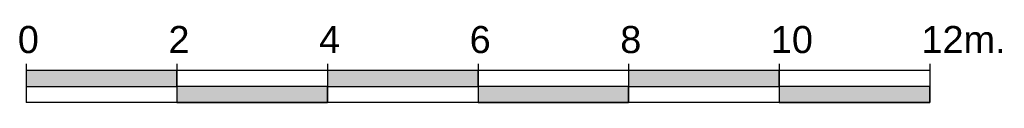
# Model space of a CAD drawing. Extents: x 362177 to 5000048, y 157834 to 733119.
# Tile 5 of 151: x 552977 to 566053, y 157834 to 158856. Entities that reach past the tile are written whole.
import ezdxf

# ---------------------------------------------------------------- set-up
doc = ezdxf.new("R2010")
doc.units = 0
doc.layers.get('DEFPOINTS').update_dxf_attribs({"color": 255})
doc.styles.add('DVD_ALG ARIAL 3mm', font='arial.ttf')

# ---------------------------------------------------------------- blocks, each defined once
blk = doc.blocks.new('DVDVB_06_-S-_Schaalbalk200')
for points in [[(0, 1.058), (10, 1.058), (10, 2.116), (0, 2.116)], [(20, 1.058), (30, 1.058), (30, 2.116), (20, 2.116)], [(40, 1.058), (50, 1.058), (50, 2.116), (40, 2.116)], [(10, 0), (20, 0), (20, 1.058), (10, 1.058)], [(30, 0), (40, 0), (40, 1.058), (30, 1.058)], [(50, 0), (60, 0), (60, 1.058), (50, 1.058)]]:
    blk.add_hatch(color=7).paths.add_polyline_path(points)
at = {"color": 0, "linetype": 'ByBlock', "lineweight": -2}
for p, q in [((0, 2.562), (0, 0)), ((60, 2.116), (0, 2.116)), ((10, 2.562), (10, 0)), ((20, 2.562), (20, 0)), ((30, 2.562), (30, 0)), ((40, 2.562), (40, 0)), ((50, 2.562), (50, 0)), ((50, 2.562), (50, 0)), ((60, 2.562), (60, 0)), ((60, 2.562), (60, 0)), ((60, 0), (0, 0))]:
    blk.add_line(p, q, dxfattribs=at)
at = {"color": 7}
for points in [[(0, 1.058), (10, 1.058), (10, 2.116), (0, 2.116)], [(20, 1.058), (30, 1.058), (30, 2.116), (20, 2.116)], [(40, 1.058), (50, 1.058), (50, 2.116), (40, 2.116)], [(10, 0), (20, 0), (20, 1.058), (10, 1.058)], [(30, 0), (40, 0), (40, 1.058), (30, 1.058)], [(50, 0), (60, 0), (60, 1.058), (50, 1.058)]]:
    blk.add_lwpolyline(points, close=True, dxfattribs=at)
at = {"color": 0, "linetype": 'ByBlock', "lineweight": -2, "char_height": 1.8, "width": 5, "attachment_point": 1, "style": 'DVD_ALG ARIAL 3mm'}
for s, insert in [('0', (-0.557, 5.08)), ('2', (9.443, 5.08)), ('4', (19.443, 5.08)), ('6', (29.443, 5.08)), ('8', (39.443, 5.08)), ('10', (49.443, 5.08)), ('12m.', (59.443, 5.08))]:
    blk.add_mtext(s, dxfattribs=dict(at, insert=insert))

msp = doc.modelspace()

# ---------------------------------------------------------------- linework, layer by layer
at = {"layer": 'DEFPOINTS'}
msp.add_xline((570064, 191815), (1, 0), dxfattribs=at)

# ---------------------------------------------------------------- block references
at = {"layer": 'DEFPOINTS', "xscale": 200, "yscale": 200}
msp.add_blockref('DVDVB_06_-S-_Schaalbalk200', (553064, 157834), dxfattribs=at)

doc.saveas('drawing.dxf')
